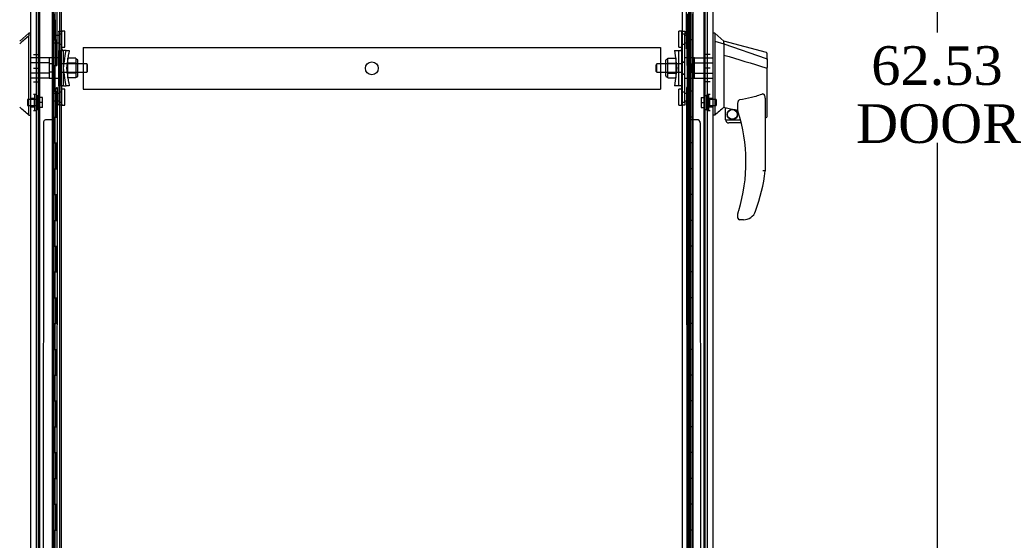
# Model space of a CAD drawing. Header units: inches. Extents: x 1 to 359, y -2 to 239.
# Tile 7 of 22: x 21 to 59, y 102 to 123. Entities that reach past the tile are written whole.
import ezdxf
from ezdxf.enums import TextEntityAlignment as Align
from ezdxf.lldxf.tags import DXFTag

# ---------------------------------------------------------------- set-up
doc = ezdxf.new("R2010")
doc.units = ezdxf.units.IN
doc.header["$MEASUREMENT"] = 0
for name, color, linetype in [('COM53964-2', 7, 'Continuous'), ('COM55523', 7, 'Continuous'), ('COM70220', 7, 'Continuous'), ('COM70838', 7, 'Continuous'), ('COM70839-3', 7, 'Continuous'), ('COM71200-1', 7, 'Continuous'), ('COM71202-4', 7, 'Continuous'), ('Default', 7, 'Continuous'), ('HAN86294', 7, 'Continuous'), ('HAN86294_NUT', 7, 'Continuous'), ('HAN86294_SCREW', 7, 'Continuous'), ('HAN86294_WASHER', 7, 'Continuous'), ('HAN_NUT', 7, 'Continuous'), ('RVT19000', 7, 'Continuous'), ('SPC87322', 7, 'Continuous')]:
    doc.layers.add(name, color=color, linetype=linetype)
doc.styles.add('SEACAD_Times_New_Roman', font='times.ttf')
tags = doc.linetypes.add('HIDDEN2', pattern=[0.1875, 0.125, -0.0625]).pattern_tags.tags
tags[6:7] = [DXFTag(74, 4), DXFTag(75, 0), DXFTag(340, '0'), DXFTag(46, 0.0), DXFTag(50, 0.0), DXFTag(44, 0.0), DXFTag(45, 0.0)]
tags[4:5] = [DXFTag(74, 4), DXFTag(75, 0), DXFTag(340, '0'), DXFTag(46, 0.0), DXFTag(50, 0.0), DXFTag(44, 0.0), DXFTag(45, 0.0)]
doc.dimstyles.new('HAMMOND_(STH_-_300x200)', dxfattribs={"dimtxt": 1.5, "dimasz": 1.875, "dimexe": 0.75, "dimexo": 0.75, "dimgap": 0.375, "dimtad": 0, "dimtih": 1, "dimtoh": 1, "dimzin": 0, "dimdsep": 46, "dimtxsty": 'SEACAD_Times_New_Roman', "dimblk1": '_SE_FILLED', "dimblk2": '_SE_FILLED', "dimsah": 1, "dimcen": 0.75, "dimadec": 0, "dimazin": 0, "dimtfac": 0.8, "dimtofl": 0, "dimtmove": 0, "dimatfit": 3, "dimfxl": 1, "dimtolj": 1, "dimtzin": 0, "dimarcsym": 0})

# ---------------------------------------------------------------- blocks, each defined once
blk = doc.blocks.new('SE4')
at = {"layer": 'COM53964-2', "color": 7, "linetype": 'HIDDEN2'}
for p, q in [((23.61, 121.453), (23.61, 121.315)), ((23.61, 121.453), (45.985, 121.453)), ((45.985, 121.453), (45.985, 121.315)), ((23.61, 121.315), (23.61, 119.966)), ((45.985, 121.315), (45.985, 119.966)), ((23.61, 119.966), (23.61, 119.828)), ((45.985, 119.966), (45.985, 119.828)), ((23.61, 119.828), (45.985, 119.828))]:
    blk.add_line(p, q, dxfattribs=at)
blk.add_circle((34.798, 120.641), 0.25, dxfattribs=at)
at = {"layer": 'COM55523', "color": 7, "linetype": 'HIDDEN2'}
for p, q in [((21.875, 90.748), (21.875, 150.748)), ((22.415, 90.748), (22.415, 150.748)), ((22.42, 150.757), (22.42, 90.748)), ((22.52, 90.748), (22.52, 150.757)), ((22.706, 90.748), (22.706, 150.748)), ((47.076, 150.748), (47.076, 90.748)), ((47.176, 90.748), (47.176, 150.748)), ((47.721, 90.748), (47.721, 150.748)), ((22.47, 121.748), (22.47, 122.748)), ((22.511, 121.748), (22.511, 122.748)), ((22.415, 121.748), (22.47, 121.748)), ((22.459, 121.748), (22.587, 121.748)), ((22.459, 120.748), (22.459, 121.748)), ((22.556, 120.748), (22.556, 121.748)), ((22.582, 121.748), (22.582, 120.748)), ((22.587, 120.748), (22.587, 121.748)), ((47.039, 121.748), (47.009, 121.748)), ((47.009, 121.748), (47.009, 120.748)), ((22.415, 120.748), (22.47, 120.748)), ((22.459, 120.748), (22.587, 120.748)), ((22.47, 119.748), (22.47, 120.748)), ((22.511, 119.748), (22.511, 120.748)), ((47.039, 120.748), (47.009, 120.748)), ((22.415, 119.748), (22.47, 119.748)), ((22.459, 119.748), (22.587, 119.748)), ((22.459, 118.748), (22.459, 119.748)), ((22.556, 118.748), (22.556, 119.748)), ((22.582, 119.748), (22.582, 118.748)), ((22.587, 118.748), (22.587, 119.748)), ((47.039, 119.748), (47.009, 119.748)), ((47.009, 119.748), (47.009, 118.748)), ((22.415, 118.748), (22.47, 118.748)), ((22.459, 118.748), (22.587, 118.748)), ((22.47, 117.748), (22.47, 118.748)), ((22.511, 117.748), (22.511, 118.748)), ((47.039, 118.748), (47.009, 118.748)), ((22.415, 117.748), (22.47, 117.748)), ((22.459, 117.748), (22.587, 117.748)), ((22.459, 116.748), (22.459, 117.748)), ((22.556, 116.748), (22.556, 117.748)), ((22.582, 117.748), (22.582, 116.748)), ((22.587, 116.748), (22.587, 117.748)), ((47.039, 117.748), (47.009, 117.748)), ((47.009, 117.748), (47.009, 116.748)), ((22.415, 116.748), (22.47, 116.748)), ((22.459, 116.748), (22.587, 116.748)), ((22.47, 115.748), (22.47, 116.748)), ((22.511, 115.748), (22.511, 116.748)), ((47.039, 116.748), (47.009, 116.748)), ((22.415, 115.748), (22.47, 115.748)), ((22.459, 115.748), (22.587, 115.748)), ((22.459, 114.748), (22.459, 115.748)), ((22.556, 114.748), (22.556, 115.748)), ((22.582, 115.748), (22.582, 114.748)), ((22.587, 114.748), (22.587, 115.748)), ((47.039, 115.748), (47.009, 115.748)), ((47.009, 115.748), (47.009, 114.748)), ((22.415, 114.748), (22.47, 114.748)), ((22.459, 114.748), (22.587, 114.748)), ((22.47, 113.748), (22.47, 114.748)), ((22.511, 113.748), (22.511, 114.748)), ((47.039, 114.748), (47.009, 114.748)), ((22.415, 113.748), (22.47, 113.748)), ((22.459, 113.748), (22.587, 113.748)), ((22.459, 112.748), (22.459, 113.748)), ((22.556, 112.748), (22.556, 113.748)), ((22.582, 113.748), (22.582, 112.748)), ((22.587, 112.748), (22.587, 113.748)), ((47.039, 113.748), (47.009, 113.748)), ((47.009, 113.748), (47.009, 112.748)), ((22.415, 112.748), (22.47, 112.748)), ((22.459, 112.748), (22.587, 112.748)), ((22.47, 111.748), (22.47, 112.748)), ((22.511, 111.748), (22.511, 112.748)), ((47.039, 112.748), (47.009, 112.748)), ((22.415, 111.748), (22.47, 111.748)), ((22.459, 111.748), (22.587, 111.748)), ((22.459, 110.748), (22.459, 111.748)), ((22.556, 110.748), (22.556, 111.748)), ((22.582, 111.748), (22.582, 110.748)), ((22.587, 110.748), (22.587, 111.748)), ((47.039, 111.748), (47.009, 111.748)), ((47.009, 111.748), (47.009, 110.748)), ((22.415, 110.748), (22.47, 110.748)), ((22.459, 110.748), (22.587, 110.748)), ((22.47, 109.748), (22.47, 110.748)), ((22.511, 109.748), (22.511, 110.748)), ((47.039, 110.748), (47.009, 110.748)), ((22.415, 109.748), (22.47, 109.748)), ((22.459, 109.748), (22.587, 109.748)), ((22.459, 108.748), (22.459, 109.748)), ((22.556, 108.748), (22.556, 109.748)), ((22.582, 109.748), (22.582, 108.748)), ((22.587, 108.748), (22.587, 109.748)), ((47.039, 109.748), (47.009, 109.748)), ((47.009, 109.748), (47.009, 108.748)), ((22.415, 108.748), (22.47, 108.748)), ((22.459, 108.748), (22.587, 108.748)), ((22.47, 107.748), (22.47, 108.748)), ((22.511, 107.748), (22.511, 108.748)), ((47.039, 108.748), (47.009, 108.748)), ((22.415, 107.748), (22.47, 107.748)), ((22.459, 107.748), (22.587, 107.748)), ((22.459, 106.748), (22.459, 107.748)), ((22.556, 106.748), (22.556, 107.748)), ((22.582, 107.748), (22.582, 106.748)), ((22.587, 106.748), (22.587, 107.748)), ((47.039, 107.748), (47.009, 107.748)), ((47.009, 107.748), (47.009, 106.748)), ((22.415, 106.748), (22.47, 106.748)), ((22.459, 106.748), (22.587, 106.748)), ((22.47, 105.748), (22.47, 106.748)), ((22.511, 105.748), (22.511, 106.748)), ((47.039, 106.748), (47.009, 106.748)), ((22.415, 105.748), (22.47, 105.748)), ((22.459, 105.748), (22.587, 105.748)), ((22.459, 104.748), (22.459, 105.748)), ((22.556, 104.748), (22.556, 105.748)), ((22.582, 105.748), (22.582, 104.748)), ((22.587, 104.748), (22.587, 105.748)), ((47.039, 105.748), (47.009, 105.748)), ((47.009, 105.748), (47.009, 104.748)), ((22.415, 104.748), (22.47, 104.748)), ((22.459, 104.748), (22.587, 104.748)), ((22.47, 103.748), (22.47, 104.748)), ((22.511, 103.748), (22.511, 104.748)), ((47.039, 104.748), (47.009, 104.748)), ((22.415, 103.748), (22.47, 103.748)), ((22.459, 103.748), (22.587, 103.748)), ((22.459, 102.748), (22.459, 103.748)), ((22.556, 102.748), (22.556, 103.748)), ((22.582, 103.748), (22.582, 102.748)), ((22.587, 102.748), (22.587, 103.748)), ((47.039, 103.748), (47.009, 103.748)), ((47.009, 103.748), (47.009, 102.748)), ((22.415, 102.748), (22.47, 102.748)), ((22.459, 102.748), (22.587, 102.748)), ((22.47, 101.748), (22.47, 102.748)), ((22.511, 101.748), (22.511, 102.748)), ((47.039, 102.748), (47.009, 102.748))]:
    blk.add_line(p, q, dxfattribs=at)
at = {"layer": 'COM55523', "color": 7, "linetype": 'Continuous'}
for p, q in [((47.039, 121.748), (47.039, 122.748)), ((47.243, 121.748), (47.243, 122.748)), ((47.243, 121.748), (47.039, 121.748)), ((47.039, 120.748), (47.039, 121.748)), ((47.243, 121.748), (47.039, 121.748)), ((47.243, 120.748), (47.243, 121.748)), ((47.243, 120.748), (47.039, 120.748)), ((47.243, 120.748), (47.039, 120.748)), ((47.039, 119.748), (47.039, 120.748)), ((47.243, 119.748), (47.243, 120.748)), ((47.243, 119.748), (47.039, 119.748)), ((47.039, 118.748), (47.039, 119.748)), ((47.243, 119.748), (47.039, 119.748)), ((47.243, 118.748), (47.243, 119.748)), ((47.243, 118.748), (47.039, 118.748)), ((47.243, 118.748), (47.039, 118.748)), ((47.039, 117.748), (47.039, 118.748)), ((47.243, 117.748), (47.243, 118.748)), ((47.243, 117.748), (47.039, 117.748)), ((47.039, 116.748), (47.039, 117.748)), ((47.243, 117.748), (47.039, 117.748)), ((47.243, 116.748), (47.243, 117.748)), ((47.243, 116.748), (47.039, 116.748)), ((47.243, 116.748), (47.039, 116.748)), ((47.039, 115.748), (47.039, 116.748)), ((47.243, 115.748), (47.243, 116.748)), ((47.243, 115.748), (47.039, 115.748)), ((47.039, 114.748), (47.039, 115.748)), ((47.243, 115.748), (47.039, 115.748)), ((47.243, 114.748), (47.243, 115.748)), ((47.243, 114.748), (47.039, 114.748)), ((47.243, 114.748), (47.039, 114.748)), ((47.039, 113.748), (47.039, 114.748)), ((47.243, 113.748), (47.243, 114.748)), ((47.243, 113.748), (47.039, 113.748)), ((47.039, 112.748), (47.039, 113.748)), ((47.243, 113.748), (47.039, 113.748)), ((47.243, 112.748), (47.243, 113.748)), ((47.243, 112.748), (47.039, 112.748)), ((47.243, 112.748), (47.039, 112.748)), ((47.039, 111.748), (47.039, 112.748)), ((47.243, 111.748), (47.243, 112.748)), ((47.243, 111.748), (47.039, 111.748)), ((47.039, 110.748), (47.039, 111.748)), ((47.243, 111.748), (47.039, 111.748)), ((47.243, 110.748), (47.243, 111.748)), ((47.243, 110.748), (47.039, 110.748)), ((47.243, 110.748), (47.039, 110.748)), ((47.039, 109.748), (47.039, 110.748)), ((47.243, 109.748), (47.243, 110.748)), ((47.243, 109.748), (47.039, 109.748)), ((47.039, 108.748), (47.039, 109.748)), ((47.243, 109.748), (47.039, 109.748)), ((47.243, 108.748), (47.243, 109.748)), ((47.243, 108.748), (47.039, 108.748)), ((47.243, 108.748), (47.039, 108.748)), ((47.039, 107.748), (47.039, 108.748)), ((47.243, 107.748), (47.243, 108.748)), ((47.243, 107.748), (47.039, 107.748)), ((47.039, 106.748), (47.039, 107.748)), ((47.243, 107.748), (47.039, 107.748)), ((47.243, 106.748), (47.243, 107.748)), ((47.243, 106.748), (47.039, 106.748)), ((47.243, 106.748), (47.039, 106.748)), ((47.039, 105.748), (47.039, 106.748)), ((47.243, 105.748), (47.243, 106.748)), ((47.243, 105.748), (47.039, 105.748)), ((47.039, 104.748), (47.039, 105.748)), ((47.243, 105.748), (47.039, 105.748)), ((47.243, 104.748), (47.243, 105.748)), ((47.243, 104.748), (47.039, 104.748)), ((47.243, 104.748), (47.039, 104.748)), ((47.039, 103.748), (47.039, 104.748)), ((47.243, 103.748), (47.243, 104.748)), ((47.243, 103.748), (47.039, 103.748)), ((47.039, 102.748), (47.039, 103.748)), ((47.243, 103.748), (47.039, 103.748)), ((47.243, 102.748), (47.243, 103.748)), ((47.243, 102.748), (47.039, 102.748)), ((47.243, 102.748), (47.039, 102.748)), ((47.039, 101.748), (47.039, 102.748)), ((47.243, 101.748), (47.243, 102.748))]:
    blk.add_line(p, q, dxfattribs=at)
at = {"layer": 'COM70220', "color": 7, "linetype": 'HIDDEN2'}
for p, q in [((21.926, 90.281), (21.926, 151.216)), ((47.67, 151.216), (47.67, 90.281))]:
    blk.add_line(p, q, dxfattribs=at)
at = {"layer": 'COM70838', "color": 7, "linetype": 'HIDDEN2'}
for p, q in [((22.658, 122.049), (22.658, 122.086)), ((22.658, 122.086), (22.783, 122.086)), ((22.658, 122.049), (22.658, 121.336)), ((22.783, 122.086), (22.783, 122.049)), ((22.783, 121.391), (22.783, 122.049)), ((46.813, 122.086), (46.938, 122.086)), ((46.813, 121.961), (46.813, 122.086)), ((46.813, 119.336), (46.813, 121.961)), ((46.938, 122.086), (46.938, 121.961)), ((46.938, 119.336), (46.938, 121.961)), ((22.658, 119.961), (22.658, 121.336)), ((22.658, 121.336), (22.716, 121.336)), ((22.716, 119.961), (22.716, 121.336)), ((22.716, 121.336), (22.841, 121.336)), ((22.841, 119.961), (22.841, 121.336)), ((22.943, 121.336), (22.841, 121.336)), ((22.843, 120.648), (22.925, 121.211)), ((22.925, 121.211), (22.943, 121.336)), ((22.943, 121.336), (23.07, 121.336)), ((22.97, 120.648), (23.052, 121.211)), ((23.07, 121.336), (23.052, 121.211)), ((46.526, 121.336), (46.696, 121.336)), ((46.526, 121.336), (46.626, 120.648)), ((46.696, 119.961), (46.696, 121.336)), ((46.696, 121.336), (46.799, 121.336)), ((22.925, 120.086), (22.843, 120.648)), ((23.052, 120.086), (22.97, 120.648)), ((46.626, 120.648), (46.526, 119.961)), ((22.716, 119.961), (22.658, 119.961)), ((22.658, 119.961), (22.658, 119.248)), ((22.841, 119.961), (22.716, 119.961)), ((22.783, 119.248), (22.783, 119.934)), ((22.841, 119.961), (22.943, 119.961)), ((22.943, 119.961), (22.925, 120.086)), ((23.07, 119.961), (22.943, 119.961)), ((23.052, 120.086), (23.07, 119.961)), ((46.696, 119.961), (46.526, 119.961)), ((46.81, 119.961), (46.696, 119.961)), ((22.658, 119.211), (22.658, 119.248)), ((22.783, 119.211), (22.658, 119.211)), ((22.783, 119.248), (22.783, 119.211)), ((46.813, 119.211), (46.813, 119.336)), ((46.938, 119.211), (46.813, 119.211)), ((46.938, 119.336), (46.938, 119.211))]:
    blk.add_line(p, q, dxfattribs=at)
for centre, start, end in [((22.9, 121.391), 180, 208.0398), ((46.696, 121.391), 331.9602, 0), ((22.9, 119.934), 166.4554, 180), ((46.696, 119.934), 0, 13.5446)]:
    blk.add_arc(centre, 0.117, start, end, dxfattribs=at)
at = {"layer": 'COM70839-3', "color": 7, "linetype": 'HIDDEN2'}
for p, q in [((22.596, 121.399), (22.583, 149.276)), ((47, 121.399), (47.013, 149.276)), ((22.525, 122.524), (22.526, 121.511)), ((47.07, 121.511), (47.07, 122.524)), ((22.596, 119.898), (22.583, 92.02)), ((47, 119.898), (47.013, 92.02)), ((22.526, 119.786), (22.525, 118.773)), ((47.07, 118.773), (47.07, 119.786)), ((22.064, 118.523), (22.052, 91.94)), ((22.4, 118.648), (22.189, 118.648)), ((47.406, 118.648), (47.195, 118.648)), ((47.531, 118.523), (47.544, 91.94))]:
    blk.add_line(p, q, dxfattribs=at)
for centre, start, end in [((22.651, 121.511), 180.0275, 243.9236), ((46.945, 121.511), 296.0764, 359.9725), ((22.651, 119.786), 116.0764, 179.9725), ((46.945, 119.786), 0.0275, 63.9236), ((22.4, 118.773), 269.9725, 359.9725), ((47.195, 118.773), 180.0275, 270.0275), ((22.189, 118.523), 89.9725, 179.9725), ((47.406, 118.523), 0.0275, 90.0275)]:
    blk.add_arc(centre, 0.125, start, end, dxfattribs=at)
at = {"layer": 'COM71200-1', "color": 7, "linetype": 'HIDDEN2'}
for p, q in [((21.801, 89.984), (21.801, 151.294)), ((47.795, 151.294), (47.795, 89.984))]:
    blk.add_line(p, q, dxfattribs=at)
at = {"layer": 'COM71200-1', "color": 7, "linetype": 'Continuous'}
for p, q in [((22.768, 89.984), (22.768, 151.294)), ((46.828, 151.294), (46.828, 89.984))]:
    blk.add_line(p, q, dxfattribs=at)
at = {"layer": 'COM71202-4', "color": 7, "linetype": 'Continuous'}
for p, q in [((21.581, 89.625), (21.581, 151.871)), ((22.456, 89.578), (22.456, 151.919)), ((47.245, 151.919), (47.245, 89.578)), ((48.015, 151.871), (48.015, 89.625))]:
    blk.add_line(p, q, dxfattribs=at)
at = {"layer": 'COM71202-4', "color": 7, "linetype": 'HIDDEN2'}
blk.add_line((47.14, 89.889), (47.14, 151.389), dxfattribs=at)
at = {"layer": 'HAN86294', "color": 7, "linetype": 'Continuous'}
for p, q in [((21.501, 121.998), (21.146, 121.698)), ((21.581, 121.998), (21.498, 121.998)), ((21.501, 121.998), (21.501, 121.897)), ((21.501, 121.837), (21.501, 121.897)), ((21.501, 121.751), (21.501, 121.837)), ((48.098, 121.998), (48.015, 121.998)), ((48.095, 121.998), (48.095, 121.837)), ((48.45, 121.698), (48.095, 121.998)), ((48.095, 121.837), (48.095, 121.751)), ((21.501, 119.26), (21.501, 121.751)), ((48.095, 121.751), (48.095, 121.692)), ((48.095, 121.692), (48.45, 121.586)), ((48.095, 121.692), (48.095, 119.26)), ((48.45, 121.626), (48.45, 121.698)), ((50.098, 121.257), (48.45, 121.698)), ((48.45, 121.626), (48.45, 121.601)), ((48.45, 121.601), (48.45, 121.586)), ((48.45, 121.586), (48.45, 121.155)), ((48.45, 121.586), (50.088, 121.015)), ((48.45, 121.155), (48.45, 119.657)), ((50.13, 120.98), (50.13, 121.202)), ((50.074, 120.665), (50.076, 120.665)), ((50.13, 120.98), (50.13, 120.667)), ((50.13, 118.799), (50.13, 120.667)), ((48.45, 119.657), (48.45, 119.388)), ((21.501, 118.855), (21.501, 119.26)), ((48.095, 119.26), (48.095, 118.976)), ((48.45, 119.388), (48.45, 119.175)), ((48.45, 119.175), (48.45, 119.148)), ((48.45, 119.148), (48.45, 119.13)), ((48.45, 119.13), (48.45, 119.128)), ((48.45, 119.128), (48.515, 119.113)), ((48.515, 118.648), (48.515, 119.115)), ((48.99, 118.992), (48.99, 119.266)), ((50.05, 119.338), (50.05, 116.666)), ((21.501, 118.83), (21.501, 118.855)), ((21.501, 118.828), (21.581, 118.828)), ((48.095, 118.828), (48.015, 118.828)), ((48.095, 118.976), (48.095, 118.828)), ((50.05, 118.742), (50.056, 118.741)), ((48.515, 118.648), (49.088, 118.648)), ((49.12, 118.523), (48.64, 118.523)), ((48.99, 114.833), (48.99, 115.012)), ((49.205, 114.773), (49.05, 114.773)), ((49.488, 114.862), (49.487, 114.863))]:
    blk.add_line(p, q, dxfattribs=at)
at = {"layer": 'HAN86294', "color": 7, "linetype": 'HIDDEN2'}
for p, q in [((22.283, 121.044), (21.581, 121.044)), ((22.283, 121.044), (22.283, 120.848)), ((47.313, 120.848), (47.313, 121.044)), ((47.313, 121.044), (48.015, 121.044)), ((22.283, 120.848), (21.581, 120.848)), ((22.283, 120.848), (22.283, 120.449)), ((22.408, 120.808), (22.283, 120.808)), ((22.408, 120.808), (22.408, 120.648)), ((22.408, 120.648), (22.408, 120.488)), ((23.743, 120.808), (22.783, 120.808)), ((23.743, 120.808), (23.743, 120.488)), ((23.773, 120.778), (23.743, 120.808)), ((23.773, 120.518), (23.773, 120.778)), ((45.853, 120.808), (45.823, 120.778)), ((45.823, 120.518), (45.823, 120.778)), ((45.853, 120.488), (45.853, 120.808)), ((46.813, 120.808), (45.853, 120.808)), ((47.188, 120.808), (47.313, 120.808)), ((47.188, 120.648), (47.188, 120.808)), ((47.188, 120.488), (47.188, 120.648)), ((47.313, 120.449), (47.313, 120.848)), ((47.313, 120.848), (48.015, 120.848)), ((22.283, 120.449), (21.581, 120.449)), ((22.283, 120.253), (21.581, 120.253)), ((22.408, 120.488), (22.283, 120.488)), ((22.283, 120.449), (22.283, 120.253)), ((22.783, 120.488), (23.743, 120.488)), ((23.743, 120.488), (23.773, 120.518)), ((45.823, 120.518), (45.853, 120.488)), ((45.853, 120.488), (46.813, 120.488)), ((47.188, 120.488), (47.313, 120.488)), ((47.313, 120.253), (47.313, 120.449)), ((47.313, 120.449), (48.015, 120.449)), ((47.313, 120.253), (48.015, 120.253)), ((21.706, 119.473), (21.581, 119.473)), ((21.581, 119.148), (21.706, 119.148)), ((21.706, 119.473), (21.706, 119.148)), ((47.89, 119.473), (47.89, 119.148)), ((48.015, 119.473), (47.89, 119.473)), ((47.89, 119.148), (48.015, 119.148))]:
    blk.add_line(p, q, dxfattribs=at)
at = {"layer": 'HAN86294', "color": 7, "linetype": 'Continuous'}
for radius in [0.202, 0.188]:
    blk.add_circle((48.776, 118.852), radius, dxfattribs=at)
for centre, radius, start, end in [((50.07, 121.202), 0.06, 0, 73.9026), ((-15.265, 75.682), 56.686, 49.5649, 50.0347), ((84.861, 75.682), 56.686, 129.9653, 130.4351), ((49.05, 118.992), 0.06, 180, 197.895), ((42.886, 117.002), 6.417, 342.9898, 17.895), ((48.64, 118.648), 0.125, 180, 193.8865), ((48.64, 118.648), 0.125, 193.8865, 229.4642), ((48.64, 118.648), 0.125, 229.4642, 270), ((42.71, 117.601), 7.4, 340.2854, 352.739), ((49.05, 115.012), 0.06, 162.105, 180), ((49.205, 115.273), 0.5, 304.5623, 340.2854), ((49.05, 114.833), 0.06, 180, 270), ((49.205, 115.273), 0.5, 270, 304.5623)]:
    blk.add_arc(centre, radius, start, end, dxfattribs=at)
blk.add_ellipse((50.07, 118.799), major_axis=(-0.06, 0), ratio=0.999979, start_param=1.333204, end_param=3.141717, dxfattribs=at)
for points in [[(21.501, 121.897), (21.382, 121.793), (21.264, 121.69), (21.146, 121.586)], [(48.45, 121.155), (48.991, 120.992), (49.533, 120.828), (50.074, 120.665)], [(48.545, 119.111), (48.693, 119.079), (48.842, 119.047), (48.99, 119.014)]]:
    blk.add_open_spline(points, degree=3, dxfattribs=at)
for points, knots in [([(50.088, 121.015), (50.1, 121.012), (50.111, 121.008), (50.126, 120.995), (50.13, 120.988), (50.13, 120.98)], [0, 0, 0, 0, 0.5, 0.5, 1, 1, 1, 1]), ([(50.076, 120.665), (50.083, 120.665), (50.091, 120.665), (50.104, 120.665), (50.11, 120.665), (50.117, 120.666), (50.119, 120.666), (50.123, 120.666), (50.125, 120.666), (50.127, 120.667), (50.128, 120.667), (50.129, 120.667), (50.13, 120.667), (50.13, 120.667)], [0, 0, 0, 0, 0.25, 0.25, 0.5, 0.5, 0.625, 0.625, 0.75, 0.75, 0.875, 0.875, 1, 1, 1, 1]), ([(49.96, 119.649), (49.887, 119.62), (49.813, 119.594), (49.664, 119.546), (49.588, 119.524), (49.359, 119.468), (49.205, 119.439), (49.05, 119.417)], [0, 0, 0, 0, 0.25, 0.25, 0.5, 0.5, 1, 1, 1, 1]), ([(49.96, 119.649), (49.962, 119.65), (49.963, 119.651), (49.967, 119.651), (49.969, 119.651), (49.975, 119.65), (49.978, 119.649), (49.984, 119.645), (49.987, 119.643), (49.992, 119.637), (49.995, 119.634), (50.001, 119.625), (50.004, 119.619), (50.01, 119.606), (50.013, 119.599), (50.02, 119.579), (50.024, 119.565), (50.031, 119.537), (50.034, 119.522), (50.041, 119.48), (50.044, 119.452), (50.049, 119.395), (50.05, 119.366), (50.05, 119.338)], [0, 0, 0, 0, 0.015625, 0.015625, 0.03125, 0.03125, 0.0625, 0.0625, 0.09375, 0.09375, 0.125, 0.125, 0.1875, 0.1875, 0.25, 0.25, 0.375, 0.375, 0.5, 0.5, 0.75, 0.75, 1, 1, 1, 1]), ([(48.515, 119.115), (48.515, 119.115), (48.516, 119.115), (48.519, 119.115), (48.521, 119.115), (48.529, 119.114), (48.537, 119.113), (48.545, 119.111)], [0, 0, 0, 0, 0.25, 0.25, 0.5, 0.5, 1, 1, 1, 1]), ([(48.99, 119.266), (48.99, 119.273), (48.99, 119.28), (48.991, 119.293), (48.992, 119.3), (48.995, 119.321), (48.997, 119.335), (49.005, 119.362), (49.01, 119.376), (49.021, 119.395), (49.025, 119.401), (49.033, 119.409), (49.036, 119.411), (49.042, 119.415), (49.046, 119.417), (49.05, 119.417)], [0, 0, 0, 0, 0.125, 0.125, 0.25, 0.25, 0.5, 0.5, 0.75, 0.75, 0.875, 0.875, 0.9375, 0.9375, 1, 1, 1, 1]), ([(50.05, 116.666), (50.05, 116.666), (50.049, 116.666), (50.047, 116.666), (50.045, 116.666), (50.041, 116.666), (50.038, 116.666), (50.031, 116.667), (50.028, 116.667), (50.015, 116.668), (50.005, 116.669), (49.989, 116.67), (49.983, 116.67), (49.972, 116.671), (49.966, 116.671), (49.96, 116.671)], [0, 0, 0, 0, 0.125, 0.125, 0.25, 0.25, 0.375, 0.375, 0.5, 0.5, 0.75, 0.75, 0.875, 0.875, 1, 1, 1, 1]), ([(48.993, 115.03), (48.993, 115.03), (48.993, 115.031), (48.994, 115.033), (48.994, 115.035), (48.996, 115.04), (48.997, 115.044), (49.001, 115.056), (49.004, 115.065), (49.012, 115.09), (49.017, 115.107), (49.022, 115.125)], [0, 0, 0, 0, 0.0625, 0.0625, 0.125, 0.125, 0.25, 0.25, 0.5, 0.5, 1, 1, 1, 1])]:
    blk.add_open_spline(points, degree=3, knots=knots, dxfattribs=at)
at = {"layer": 'HAN86294_NUT', "color": 7, "linetype": 'HIDDEN2'}
for p, q in [((23, 121.032), (23, 120.84)), ((23.325, 121.032), (23, 121.032)), ((23.325, 121.032), (23.325, 120.936)), ((46.271, 121.032), (46.596, 121.032)), ((46.271, 120.936), (46.271, 121.032)), ((46.596, 120.84), (46.596, 121.032)), ((23, 120.84), (23, 120.457)), ((23.325, 120.84), (23, 120.84)), ((23.375, 120.981), (23.325, 120.981)), ((23.325, 120.936), (23.325, 120.84)), ((23.325, 120.84), (23.325, 120.648)), ((23.325, 120.648), (23.325, 120.457)), ((23.405, 120.346), (23.405, 120.951)), ((46.191, 120.346), (46.191, 120.951)), ((46.271, 120.981), (46.221, 120.981)), ((46.271, 120.84), (46.271, 120.936)), ((46.271, 120.84), (46.596, 120.84)), ((46.271, 120.648), (46.271, 120.84)), ((46.271, 120.457), (46.271, 120.648)), ((46.596, 120.457), (46.596, 120.84)), ((23, 120.457), (23, 120.265)), ((23.325, 120.457), (23, 120.457)), ((23.325, 120.265), (23, 120.265)), ((23.325, 120.457), (23.325, 120.361)), ((23.325, 120.361), (23.325, 120.265)), ((23.325, 120.316), (23.375, 120.316)), ((46.221, 120.316), (46.271, 120.316)), ((46.271, 120.457), (46.596, 120.457)), ((46.271, 120.361), (46.271, 120.457)), ((46.271, 120.265), (46.271, 120.361)), ((46.271, 120.265), (46.596, 120.265)), ((46.596, 120.265), (46.596, 120.457))]:
    blk.add_line(p, q, dxfattribs=at)
for centre, start, end in [((23.375, 120.951), 0, 90), ((46.221, 120.951), 90, 180), ((23.375, 120.346), 270, 0), ((46.221, 120.346), 180, 270)]:
    blk.add_arc(centre, 0.03, start, end, dxfattribs=at)
at = {"layer": 'HAN86294_SCREW', "color": 7, "linetype": 'HIDDEN2'}
for p, q in [((21.826, 119.573), (21.826, 119.048)), ((21.896, 119.573), (21.826, 119.573)), ((21.896, 119.573), (21.896, 119.048)), ((22.033, 119.503), (21.896, 119.503)), ((22.033, 119.31), (22.033, 119.503)), ((47.563, 119.503), (47.7, 119.503)), ((47.563, 119.503), (47.563, 119.31)), ((47.7, 119.573), (47.7, 119.048)), ((47.77, 119.573), (47.7, 119.573)), ((47.77, 119.573), (47.77, 119.048)), ((21.451, 119.426), (21.451, 119.194)), ((21.826, 119.426), (21.451, 119.426)), ((21.451, 119.194), (21.826, 119.194)), ((22.033, 119.31), (21.896, 119.31)), ((22.033, 119.118), (21.896, 119.118)), ((22.033, 119.118), (22.033, 119.31)), ((47.563, 119.31), (47.7, 119.31)), ((47.563, 119.31), (47.563, 119.118)), ((47.563, 119.118), (47.7, 119.118)), ((48.145, 119.426), (47.77, 119.426)), ((47.77, 119.194), (48.145, 119.194)), ((48.145, 119.426), (48.145, 119.194)), ((21.826, 119.048), (21.896, 119.048)), ((47.7, 119.048), (47.77, 119.048))]:
    blk.add_line(p, q, dxfattribs=at)
at = {"layer": 'HAN86294_WASHER', "color": 7, "linetype": 'HIDDEN2'}
for p, q in [((21.736, 119.622), (21.676, 119.622)), ((21.736, 118.999), (21.736, 119.622)), ((21.736, 118.999), (21.736, 119.622)), ((21.796, 119.622), (21.736, 119.622)), ((21.796, 118.999), (21.796, 119.622)), ((47.8, 118.999), (47.8, 119.622)), ((47.86, 119.622), (47.8, 119.622)), ((47.86, 118.999), (47.86, 119.622)), ((47.92, 119.622), (47.86, 119.622)), ((47.86, 118.999), (47.86, 119.622)), ((21.676, 118.999), (21.736, 118.999)), ((21.736, 118.999), (21.796, 118.999)), ((47.8, 118.999), (47.86, 118.999)), ((47.86, 118.999), (47.92, 118.999))]:
    blk.add_line(p, q, dxfattribs=at)
at = {"layer": 'HAN_NUT', "color": 7, "linetype": 'HIDDEN2'}
for p, q in [((21.676, 121.178), (21.891, 121.178)), ((21.891, 120.648), (21.891, 121.178)), ((47.705, 121.178), (47.705, 120.648)), ((47.92, 121.178), (47.705, 121.178)), ((21.676, 120.648), (21.891, 120.648)), ((21.891, 120.118), (21.891, 120.648)), ((47.705, 120.648), (47.705, 120.118)), ((47.92, 120.648), (47.705, 120.648)), ((21.676, 120.118), (21.891, 120.118)), ((47.92, 120.118), (47.705, 120.118))]:
    blk.add_line(p, q, dxfattribs=at)
at = {"layer": 'RVT19000', "color": 7, "linetype": 'HIDDEN2'}
for p, q in [((22.446, 121.633), (22.446, 121.914)), ((22.658, 121.914), (22.446, 121.914)), ((22.783, 121.969), (22.658, 121.969)), ((22.783, 122.086), (22.783, 122.086)), ((22.896, 122.086), (22.783, 122.086)), ((22.896, 121.461), (22.896, 122.086)), ((46.7, 121.461), (46.7, 122.086)), ((46.813, 122.086), (46.7, 122.086)), ((46.813, 122.086), (46.813, 122.086)), ((46.938, 121.969), (46.813, 121.969)), ((47.15, 121.914), (46.938, 121.914)), ((47.15, 121.633), (47.15, 121.914)), ((22.446, 121.633), (22.658, 121.633)), ((22.658, 121.579), (22.783, 121.579)), ((22.783, 121.461), (22.896, 121.461)), ((46.7, 121.461), (46.813, 121.461)), ((46.813, 121.579), (46.938, 121.579)), ((46.938, 121.633), (47.15, 121.633)), ((22.446, 119.382), (22.446, 119.663)), ((22.658, 119.663), (22.446, 119.663)), ((22.783, 119.718), (22.658, 119.718)), ((22.896, 119.835), (22.783, 119.835)), ((22.896, 119.21), (22.896, 119.835)), ((46.7, 119.21), (46.7, 119.835)), ((46.813, 119.835), (46.7, 119.835)), ((46.938, 119.718), (46.813, 119.718)), ((47.15, 119.663), (46.938, 119.663)), ((47.15, 119.382), (47.15, 119.663)), ((22.446, 119.382), (22.658, 119.382)), ((22.658, 119.328), (22.783, 119.328)), ((22.783, 119.21), (22.783, 119.211)), ((22.783, 119.21), (22.896, 119.21)), ((46.7, 119.21), (46.813, 119.21)), ((46.813, 119.328), (46.938, 119.328)), ((46.813, 119.21), (46.813, 119.211)), ((46.938, 119.382), (47.15, 119.382))]:
    blk.add_line(p, q, dxfattribs=at)
at = {"layer": 'SPC87322', "color": 7, "linetype": 'HIDDEN2'}
for p, q in [((22.658, 121.041), (22.283, 121.041)), ((47.313, 121.041), (46.938, 121.041)), ((22.783, 120.886), (22.658, 120.886)), ((22.783, 120.876), (22.658, 120.876)), ((46.813, 120.886), (46.938, 120.886)), ((46.813, 120.876), (46.938, 120.876)), ((22.283, 120.256), (22.658, 120.256)), ((22.783, 120.421), (22.658, 120.421)), ((22.783, 120.411), (22.658, 120.411)), ((46.813, 120.421), (46.938, 120.421)), ((46.813, 120.411), (46.938, 120.411)), ((46.938, 120.256), (47.313, 120.256))]:
    blk.add_line(p, q, dxfattribs=at)
blk = doc.blocks.new('DMBLK4622')
at = {"layer": 'Default', "linetype": 'Continuous'}
for points in [[(57.032, 150.139), (56.72, 152.014), (56.407, 150.139)], [(57.032, 91.357), (56.407, 91.357), (56.72, 89.482)]]:
    blk.add_hatch(color=7, dxfattribs=at).paths.add_polyline_path(points)
at = {"layer": 'Default', "color": 7, "linetype": 'Continuous'}
for p, q in [((48.622, 152.014), (57.47, 152.014)), ((56.72, 152.014), (56.72, 122.023)), ((56.72, 117.748), (56.72, 89.482)), ((48.256, 89.482), (57.47, 89.482))]:
    blk.add_line(p, q, dxfattribs=at)
at = {"layer": 'Default', "color": 7, "linetype": 'Continuous', "style": 'SEACAD_Times_New_Roman'}
for s, p in [('62.53', (54.16, 121.498)), ('DOOR', (53.574, 119.248))]:
    blk.add_text(s, height=1.5, dxfattribs=at).set_placement(p, align=Align.TOP_LEFT)
blk = doc.blocks.new('_SE_FILLED')
at = {"color": 0}
blk.add_line((0, 0), (-1, 0), dxfattribs=at)
blk.add_solid([(0, 0), (-1, -0.1665), (-1, 0.1665), (0, 0)], dxfattribs=at)
blk = doc.blocks.new('DMBLK4627')
at = {"layer": 'Default', "linetype": 'Continuous'}
for points in [[(13.54, 152.794), (14.165, 152.794), (13.853, 154.669)], [(13.54, 84.484), (13.853, 82.609), (14.165, 84.484)]]:
    blk.add_hatch(color=7, dxfattribs=at).paths.add_polyline_path(points)
at = {"layer": 'Default', "color": 7, "linetype": 'Continuous'}
for p, q in [((22.161, 154.669), (13.103, 154.669)), ((13.853, 154.669), (13.853, 119.914)), ((13.853, 117.889), (13.853, 82.609)), ((22.161, 82.609), (13.103, 82.609))]:
    blk.add_line(p, q, dxfattribs=at)
at = {"layer": 'Default', "color": 7, "linetype": 'Continuous', "style": 'SEACAD_Times_New_Roman'}
blk.add_text('72.06', height=1.5, dxfattribs=at).set_placement((11.293, 119.389), align=Align.TOP_LEFT)

msp = doc.modelspace()

# ---------------------------------------------------------------- block references
at = {"layer": 'Default'}
msp.add_blockref('SE4', (0, 0), dxfattribs=at)

# ---------------------------------------------------------------- dimensions: what is measured, and where the dimension line sits
at = {"layer": 'Default', "color": 7, "linetype": 'Continuous'}
for base, p1, p2, angle, text, picture, middle, dimtype in [((13.853, 154.669), (22.911, 154.669), (22.911, 82.609), 270, '\\A1;<>', 'DMBLK4627', (13.853, 118.639), 161), ((56.72, 89.482), (47.872, 152.014), (47.506, 89.482), 90, '\\A1;<>\\PDOOR', 'DMBLK4622', (56.72, 120.748), 160)]:
    dim = msp.add_linear_dim(base=base, p1=p1, p2=p2, angle=angle, text=text, dimstyle='HAMMOND_(STH_-_300x200)', dxfattribs=at)
    dim.commit()
    dim.dimension.update_dxf_attribs({"geometry": picture, "text_midpoint": middle, "dimtype": dimtype})

doc.saveas('drawing.dxf')
